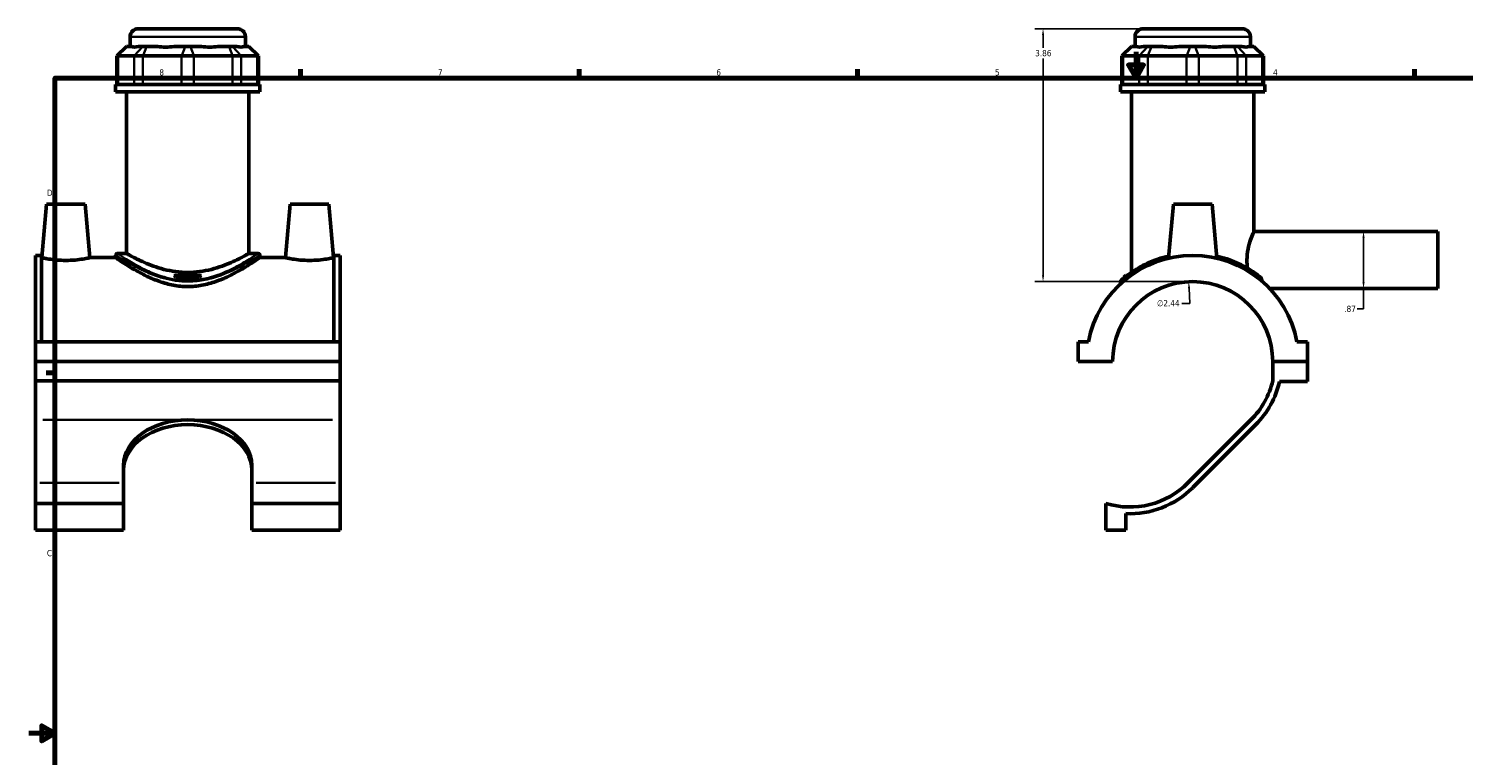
# Model space of a CAD drawing. Header units: inches. Extents: x 0.1 to 45.4, y -0.2 to 45.2.
# Tile 2 of 6: x 0.1 to 22, y 10.7 to 21.8. Entities that reach past the tile are written whole.
import ezdxf

# ---------------------------------------------------------------- set-up
doc = ezdxf.new("R2010")
doc.units = ezdxf.units.IN
doc.header["$MEASUREMENT"] = 0
for name, color, linetype, lineweight in [('Border (ANSI)', 7, 'Continuous', 70), ('Dimension (ANSI)', 7, 'Continuous', 25), ('Visible (ANSI)', 7, 'Continuous', 50), ('Visible Narrow (ANSI)', 7, 'Continuous', 35)]:
    doc.layers.add(name, color=color, linetype=linetype, lineweight=lineweight)
doc.styles.add('Note Text (ANSI)', font='tahoma.ttf')
doc.dimstyles.new('Default (ANSI)', dxfattribs={"dimtxt": 0.094488, "dimasz": 0.098425, "dimexe": 0.125, "dimexo": 0.0625, "dimgap": 0.031496, "dimtad": 0, "dimtih": 1, "dimtoh": 1, "dimrnd": 1e-08, "dimzin": 4, "dimdsep": 46, "dimtxsty": 'Note Text (ANSI)', "dimcen": 0.09, "dimdle": 0.393701, "dimclrd": 256, "dimclre": 256, "dimclrt": 5, "dimadec": 0, "dimazin": 1, "dimtfac": 1, "dimtofl": 0, "dimtmove": 0, "dimatfit": 3, "dimfxl": 1, "dimtolj": 1, "dimtzin": 4, "dimlwd": -1, "dimlwe": -1, "dimarcsym": 0})

# ---------------------------------------------------------------- blocks, each defined once
blk = doc.blocks.new('Borders Default Border')
at = {"layer": 'Border (ANSI)'}
for p, q in [((4.25, 21), (4.25, 21.134)), ((8.5, 21), (8.5, 21.134)), ((12.75, 21), (12.75, 21.134)), ((21.25, 21), (21.25, 21.134)), ((0.5, 16.5), (0.366, 16.5))]:
    blk.add_line(p, q, dxfattribs=at)
at = {"layer": 'Border (ANSI)', "flags": 128}
for points in [[(17, 21.4), (17, 21), (16.885, 21.2), (17.115, 21.2), (17, 21)], [(0.5, 1), (0.5, 21), (33.5, 21), (33.5, 1), (0.5, 1)], [(0.1, 11), (0.5, 11), (0.3, 11.115), (0.3, 10.885), (0.5, 11)]]:
    blk.add_lwpolyline(points, dxfattribs=at)
at = {"layer": 'Border (ANSI)', "color": 5, "true_color": 0x0000ff, "char_height": 0.0945, "attachment_point": 7, "style": 'Note Text (ANSI)'}
for s, insert in [('8', (2.094, 21.038)), ('7', (6.346, 21.04)), ('6', (10.595, 21.038)), ('5', (14.847, 21.038)), ('4', (19.092, 21.04)), ('D', (0.378, 19.203)), ('C', (0.378, 13.701))]:
    blk.add_mtext(s, dxfattribs=dict(at, insert=insert))
blk = doc.blocks.new('*D6')
at = {"layer": 'Defpoints', "color": 0, "transparency": 16777216}
for p in [(17.805, 17.892), (17.924, 15.45)]:
    blk.add_point(p, dxfattribs=at)
at = {"layer": 'Dimension (ANSI)', "transparency": 16777216}
for p, q in [((17.821, 17.561), (17.81, 17.794)), ((17.697, 17.561), (17.821, 17.561))]:
    blk.add_line(p, q, dxfattribs=at)
blk.add_solid([(17.826, 17.795), (17.794, 17.793), (17.805, 17.892)], dxfattribs=at)
at = {"layer": 'Dimension (ANSI)', "color": 5, "transparency": 16777216, "insert": (17.32, 17.612), "char_height": 0.0945, "attachment_point": 1, "style": 'Note Text (ANSI)'}
blk.add_mtext('\\A1;∅2.44', dxfattribs=at)
blk = doc.blocks.new('*D7')
at = {"layer": 'Defpoints', "color": 0, "transparency": 16777216}
for p in [(20.26, 18.659), (20.353, 17.789), (20.472, 17.789)]:
    blk.add_point(p, dxfattribs=at)
at = {"layer": 'Dimension (ANSI)', "transparency": 16777216}
for p, q in [((20.472, 18.56), (20.472, 17.887)), ((20.472, 17.789), (20.472, 17.476)), ((20.472, 17.476), (20.374, 17.476))]:
    blk.add_line(p, q, dxfattribs=at)
for points in [[(20.456, 18.56), (20.489, 18.56), (20.472, 18.659)], [(20.456, 17.887), (20.489, 17.887), (20.472, 17.789)]]:
    blk.add_solid(points, dxfattribs=at)
at = {"layer": 'Dimension (ANSI)', "color": 5, "transparency": 16777216, "insert": (20.178, 17.525), "char_height": 0.0945, "attachment_point": 1, "style": 'Note Text (ANSI)'}
blk.add_mtext('\\A1;.87', dxfattribs=at)
blk = doc.blocks.new('*D8')
at = {"layer": 'Defpoints', "color": 0, "transparency": 16777216}
for p in [(15.581, 21.754), (17.107, 21.754), (17.865, 17.894)]:
    blk.add_point(p, dxfattribs=at)
at = {"layer": 'Dimension (ANSI)', "transparency": 16777216}
for p, q in [((17.044, 21.754), (15.456, 21.754)), ((15.581, 21.655), (15.581, 21.46)), ((15.581, 17.992), (15.581, 21.298)), ((17.802, 17.894), (15.456, 17.894))]:
    blk.add_line(p, q, dxfattribs=at)
for points in [[(15.565, 21.655), (15.598, 21.655), (15.581, 21.754)], [(15.565, 17.992), (15.598, 17.992), (15.581, 17.894)]]:
    blk.add_solid(points, dxfattribs=at)
at = {"layer": 'Dimension (ANSI)', "color": 5, "transparency": 16777216, "insert": (15.461, 21.428), "char_height": 0.0945, "attachment_point": 1, "style": 'Note Text (ANSI)'}
blk.add_mtext('\\A1;3.86', dxfattribs=at)

msp = doc.modelspace()

# ---------------------------------------------------------------- linework, layer by layer
at = {"layer": 'Visible (ANSI)'}
for p, q in [((1.769, 21.754), (3.285, 21.754)), ((17.107, 21.754), (18.623, 21.754)), ((1.593, 21.483), (1.447, 21.337)), ((1.593, 21.483), (1.601, 21.483)), ((1.672, 21.483), (1.601, 21.483)), ((1.647, 21.483), (1.647, 21.631)), ((1.846, 21.483), (1.775, 21.483)), ((1.846, 21.483), (1.899, 21.483)), ((2.069, 21.483), (1.899, 21.483)), ((2.489, 21.483), (2.319, 21.483)), ((2.489, 21.483), (2.564, 21.483)), ((2.735, 21.483), (2.564, 21.483)), ((3.155, 21.483), (2.984, 21.483)), ((3.155, 21.483), (3.208, 21.483)), ((3.279, 21.483), (3.208, 21.483)), ((3.453, 21.483), (3.382, 21.483)), ((3.407, 21.483), (3.407, 21.631)), ((3.453, 21.483), (3.46, 21.483)), ((3.46, 21.483), (3.607, 21.337)), ((16.932, 21.483), (16.785, 21.337)), ((16.932, 21.483), (16.939, 21.483)), ((17.01, 21.483), (16.939, 21.483)), ((16.985, 21.483), (16.985, 21.631)), ((17.184, 21.483), (17.113, 21.483)), ((17.184, 21.483), (17.237, 21.483)), ((17.407, 21.483), (17.237, 21.483)), ((17.827, 21.483), (17.657, 21.483)), ((17.827, 21.483), (17.902, 21.483)), ((18.073, 21.483), (17.902, 21.483)), ((18.493, 21.483), (18.322, 21.483)), ((18.493, 21.483), (18.546, 21.483)), ((18.617, 21.483), (18.546, 21.483)), ((18.791, 21.483), (18.72, 21.483)), ((18.745, 21.483), (18.745, 21.631)), ((18.791, 21.483), (18.798, 21.483)), ((18.798, 21.483), (18.945, 21.337)), ((1.465, 21.337), (1.447, 21.337)), ((1.447, 21.337), (1.447, 20.904)), ((1.465, 21.337), (1.71, 21.337)), ((1.842, 21.337), (1.71, 21.337)), ((1.842, 21.337), (2.433, 21.337)), ((2.62, 21.337), (2.433, 21.337)), ((2.62, 21.337), (3.211, 21.337)), ((3.344, 21.337), (3.211, 21.337)), ((3.344, 21.337), (3.588, 21.337)), ((3.607, 21.337), (3.588, 21.337)), ((3.607, 21.337), (3.607, 20.904)), ((16.803, 21.337), (16.785, 21.337)), ((16.785, 21.337), (16.785, 20.904)), ((16.803, 21.337), (17.048, 21.337)), ((17.18, 21.337), (17.048, 21.337)), ((17.18, 21.337), (17.771, 21.337)), ((17.958, 21.337), (17.771, 21.337)), ((17.958, 21.337), (18.549, 21.337)), ((18.682, 21.337), (18.549, 21.337)), ((18.682, 21.337), (18.926, 21.337)), ((18.945, 21.337), (18.926, 21.337)), ((18.945, 21.337), (18.945, 20.904)), ((3.627, 20.904), (1.427, 20.904)), ((1.427, 20.789), (1.427, 20.904)), ((3.627, 20.789), (3.627, 20.904)), ((18.965, 20.904), (16.765, 20.904)), ((16.765, 20.789), (16.765, 20.904)), ((18.965, 20.789), (18.965, 20.904)), ((3.627, 20.789), (1.427, 20.789)), ((1.592, 18.324), (1.592, 20.789)), ((3.462, 18.324), (3.462, 20.789)), ((18.965, 20.789), (16.765, 20.789)), ((16.93, 18.034), (16.93, 20.789)), ((18.8, 18.659), (18.8, 20.789)), ((0.372, 19.075), (0.3, 18.26)), ((0.372, 19.075), (0.962, 19.075)), ((0.962, 19.075), (1.033, 18.26)), ((4.092, 19.075), (4.02, 18.26)), ((4.682, 19.075), (4.092, 19.075)), ((4.682, 19.075), (4.753, 18.26)), ((17.57, 19.075), (17.497, 18.25)), ((18.16, 19.075), (17.57, 19.075)), ((18.16, 19.075), (18.232, 18.25)), ((18.8, 18.659), (21.605, 18.659)), ((21.605, 17.789), (21.605, 18.659)), ((0.202, 16.977), (0.202, 18.292)), ((0.295, 18.292), (0.202, 18.292)), ((0.295, 18.292), (0.295, 16.977)), ((0.295, 18.26), (0.3, 18.26)), ((1.033, 18.26), (1.427, 18.26)), ((1.427, 18.299), (1.427, 18.26)), ((1.592, 18.324), (1.451, 18.324)), ((3.603, 18.324), (3.462, 18.324)), ((3.627, 18.299), (3.627, 18.26)), ((3.627, 18.26), (4.02, 18.26)), ((4.753, 18.26), (4.759, 18.26)), ((4.759, 18.292), (4.759, 16.977)), ((4.852, 18.292), (4.759, 18.292)), ((4.852, 16.977), (4.852, 18.292)), ((2.315, 17.988), (2.738, 17.988)), ((2.704, 17.964), (2.349, 17.964)), ((16.844, 17.988), (16.82, 17.964)), ((16.835, 17.964), (16.82, 17.964)), ((16.82, 17.951), (16.82, 17.964)), ((16.844, 17.988), (16.866, 17.988)), ((16.765, 17.893), (16.765, 17.862)), ((19.039, 17.789), (21.605, 17.789)), ((4.852, 16.977), (0.202, 16.977)), ((0.202, 16.673), (0.202, 16.977)), ((4.852, 16.977), (4.852, 16.673)), ((16.273, 16.977), (16.115, 16.977)), ((16.115, 16.977), (16.115, 16.673)), ((19.615, 16.977), (19.457, 16.977)), ((19.615, 16.673), (19.615, 16.977)), ((0.202, 16.673), (4.852, 16.673)), ((0.202, 16.381), (0.202, 16.673)), ((4.852, 16.673), (4.852, 16.381)), ((16.115, 16.673), (16.642, 16.673)), ((19.087, 16.673), (19.615, 16.673)), ((19.615, 16.673), (19.087, 16.673)), ((19.087, 16.673), (19.087, 16.381)), ((19.615, 16.369), (19.615, 16.673)), ((4.852, 16.381), (0.202, 16.381)), ((0.202, 15.783), (0.202, 16.381)), ((4.852, 16.381), (4.852, 15.783)), ((19.19, 16.369), (19.615, 16.369)), ((0.202, 14.822), (0.202, 15.783)), ((4.852, 15.783), (4.852, 14.822)), ((18.753, 15.783), (17.792, 14.822)), ((17.865, 14.75), (18.826, 15.71)), ((1.549, 14.822), (1.549, 15.091)), ((3.505, 15.091), (3.505, 14.822)), ((0.202, 14.508), (0.202, 14.822)), ((1.549, 14.508), (1.549, 14.822)), ((3.505, 14.822), (3.505, 14.508)), ((4.852, 14.822), (4.852, 14.508)), ((1.549, 14.508), (0.202, 14.508)), ((0.202, 14.098), (0.202, 14.508)), ((1.549, 14.098), (1.549, 14.508)), ((3.505, 14.508), (3.505, 14.098)), ((4.852, 14.508), (3.505, 14.508)), ((4.852, 14.508), (4.852, 14.098)), ((16.54, 14.508), (16.54, 14.098)), ((16.844, 14.098), (16.844, 14.353)), ((1.549, 14.098), (0.202, 14.098)), ((4.852, 14.098), (3.505, 14.098)), ((16.54, 14.098), (16.844, 14.098))]:
    msp.add_line(p, q, dxfattribs=at)
for centre, radius, start, end in [((1.769, 21.631), 0.122, 90, 180), ((3.285, 21.631), 0.122, 0, 90), ((17.107, 21.631), 0.122, 90, 180), ((18.623, 21.631), 0.122, 0, 90), ((1.451, 18.299), 0.0244, 90, 180), ((3.603, 18.299), 0.0244, 0, 90), ((17.865, 16.671), 1.621, 10.8674, 169.1326), ((17.865, 16.671), 1.222, 0.0923, 179.9077), ((16.789, 17.893), 0.0244, 131.3503, 180), ((17.865, 16.671), 1.256, 315, 346.6572), ((17.865, 16.671), 1.359, 315, 347.1718), ((16.904, 15.71), 1.256, 253.1562, 315), ((16.904, 15.71), 1.359, 267.452, 315)]:
    msp.add_arc(centre, radius, start, end, dxfattribs=at)
for centre, major_axis, ratio, start_param, end_param in [((2.527, 22.353), (0.863, 0.863), 0.198912, 3.184055, 3.491829), ((2.527, 22.353), (-0.732, -0.732), 0.668179, 0.435162, 0.742936), ((2.527, 22.353), (0.732, -0.732), 0.668179, 5.54025, 5.848024), ((2.527, 22.353), (0.863, -0.863), 0.198912, 5.932949, 6.240723), ((17.865, 22.353), (-0.863, -0.863), 0.198912, 0.042463, 0.350237), ((17.865, 22.353), (0.732, 0.732), 0.668179, 3.576754, 3.884528), ((17.865, 22.353), (0.732, -0.732), 0.668179, 5.54025, 5.848024), ((17.865, 22.353), (0.863, -0.863), 0.198912, 5.932949, 6.240723), ((2.527, 15.091), (-0.978, 0), 0.707107, 4.712389, 6.283185), ((2.527, 15.091), (0.978, 0), 0.707107, 0, 1.570796), ((2.527, 15.019), (-0.978, 0), 0.707107, 4.712389, 6.283185), ((2.527, 15.019), (0.978, 0), 0.707107, 0, 1.570796)]:
    msp.add_ellipse(centre, major_axis=major_axis, ratio=ratio, start_param=start_param, end_param=end_param, dxfattribs=at)
for points, knots in [([(18.702, 18.096), (18.696, 18.138), (18.693, 18.182), (18.693, 18.279), (18.699, 18.338), (18.72, 18.445), (18.735, 18.493), (18.761, 18.569), (18.775, 18.603), (18.795, 18.647), (18.8, 18.659), (18.8, 18.659)], [-3.707866, -3.707866, -3.707866, -3.707866, -3.387683, -3.387683, -2.963805, -2.963805, -2.539928, -2.539928, -2.116885, -2.116885, -1.693841, -1.693841, -1.693841, -1.693841]), ([(1.033, 18.26), (1.033, 18.26), (1.024, 18.258), (0.987, 18.25), (0.959, 18.244), (0.894, 18.233), (0.853, 18.227), (0.763, 18.219), (0.713, 18.217), (0.62, 18.217), (0.571, 18.219), (0.48, 18.227), (0.439, 18.233), (0.375, 18.244), (0.347, 18.25), (0.309, 18.258), (0.3, 18.26), (0.3, 18.26)], [1.415722, 1.415722, 1.415722, 1.415722, 1.769197, 1.769197, 2.122671, 2.122671, 2.477058, 2.477058, 2.831444, 2.831444, 3.185831, 3.185831, 3.540218, 3.540218, 3.893692, 3.893692, 4.247166, 4.247166, 4.247166, 4.247166]), ([(3.627, 18.26), (3.627, 18.26), (3.62, 18.255), (3.591, 18.235), (3.569, 18.22), (3.512, 18.183), (3.477, 18.16), (3.397, 18.11), (3.352, 18.083), (3.257, 18.03), (3.203, 18.001), (3.086, 17.946), (3.022, 17.919), (2.888, 17.872), (2.817, 17.852), (2.673, 17.825), (2.6, 17.818), (2.454, 17.818), (2.38, 17.825), (2.236, 17.852), (2.166, 17.872), (2.032, 17.919), (1.968, 17.946), (1.851, 18.001), (1.797, 18.03), (1.702, 18.083), (1.657, 18.11), (1.577, 18.16), (1.542, 18.183), (1.485, 18.22), (1.463, 18.235), (1.434, 18.255), (1.427, 18.26), (1.427, 18.26)], [4.404902, 4.404902, 4.404902, 4.404902, 4.951788, 4.951788, 5.498675, 5.498675, 6.045561, 6.045561, 6.592448, 6.592448, 7.146787, 7.146787, 7.701126, 7.701126, 8.255465, 8.255465, 8.809803, 8.809803, 9.364142, 9.364142, 9.918481, 9.918481, 10.47282, 10.47282, 11.027159, 11.027159, 11.574045, 11.574045, 12.120932, 12.120932, 12.667819, 12.667819, 13.214705, 13.214705, 13.214705, 13.214705]), ([(3.462, 18.324), (3.462, 18.324), (3.456, 18.321), (3.432, 18.307), (3.413, 18.297), (3.365, 18.271), (3.335, 18.255), (3.267, 18.222), (3.229, 18.204), (3.147, 18.168), (3.101, 18.149), (3, 18.113), (2.946, 18.096), (2.831, 18.066), (2.771, 18.054), (2.649, 18.038), (2.587, 18.034), (2.466, 18.034), (2.404, 18.038), (2.282, 18.054), (2.222, 18.066), (2.108, 18.096), (2.053, 18.113), (1.953, 18.149), (1.906, 18.168), (1.825, 18.204), (1.787, 18.222), (1.718, 18.255), (1.689, 18.271), (1.64, 18.297), (1.622, 18.307), (1.598, 18.321), (1.592, 18.324), (1.592, 18.324)], [3.677049, 3.677049, 3.677049, 3.677049, 4.135561, 4.135561, 4.594073, 4.594073, 5.052586, 5.052586, 5.511098, 5.511098, 5.971848, 5.971848, 6.432598, 6.432598, 6.893348, 6.893348, 7.354097, 7.354097, 7.814847, 7.814847, 8.275597, 8.275597, 8.736347, 8.736347, 9.197097, 9.197097, 9.655609, 9.655609, 10.114122, 10.114122, 10.572634, 10.572634, 11.031146, 11.031146, 11.031146, 11.031146]), ([(4.753, 18.26), (4.753, 18.26), (4.744, 18.258), (4.707, 18.25), (4.679, 18.244), (4.614, 18.233), (4.573, 18.227), (4.483, 18.219), (4.433, 18.217), (4.387, 18.217), (4.34, 18.217), (4.291, 18.219), (4.2, 18.227), (4.159, 18.233), (4.095, 18.244), (4.067, 18.25), (4.029, 18.258), (4.02, 18.26), (4.02, 18.26)], [4.247166, 4.247166, 4.247166, 4.247166, 4.600641, 4.600641, 4.954115, 4.954115, 5.308502, 5.308502, 5.662889, 5.662889, 5.662889, 6.017275, 6.017275, 6.371662, 6.371662, 6.725136, 6.725136, 7.078611, 7.078611, 7.078611, 7.078611]), ([(17.5, 18.283), (17.443, 18.27), (17.388, 18.255), (17.223, 18.199), (17.124, 18.152), (16.95, 18.052), (16.878, 17.998), (16.806, 17.94), (16.788, 17.925), (16.775, 17.914), (16.773, 17.912), (16.773, 17.912)], [14.081195, 14.081195, 14.081195, 14.081195, 14.541937, 14.541937, 15.537812, 15.537812, 16.641914, 16.641914, 17.258833, 17.258833, 17.540731, 17.540731, 17.540731, 17.540731]), ([(18.899, 17.961), (18.882, 17.974), (18.862, 17.99), (18.793, 18.04), (18.735, 18.078), (18.587, 18.161), (18.492, 18.204), (18.336, 18.256), (18.283, 18.271), (18.229, 18.283)], [9.666525, 9.666525, 9.666525, 9.666525, 10.0616, 10.0616, 10.857665, 10.857665, 11.794425, 11.794425, 12.230115, 12.230115, 12.230115, 12.230115]), ([(2.704, 17.964), (2.645, 17.956), (2.586, 17.951), (2.468, 17.951), (2.408, 17.956), (2.349, 17.964)], [7.8420708, 7.8420708, 7.8420708, 7.8420708, 8.2896239, 8.2896239, 8.737177, 8.737177, 8.737177, 8.737177]), ([(18.916, 17.934), (18.915, 17.939), (18.913, 17.943), (18.908, 17.951), (18.905, 17.955), (18.9, 17.959), (18.899, 17.96), (18.899, 17.961)], [-0.0991648, -0.0991648, -0.0991648, -0.0991648, -0.05303113, -0.05303113, -0.00927672, -0.00927672, 0, 0, 0, 0]), ([(18.927, 17.895), (18.925, 17.902), (18.923, 17.909), (18.92, 17.922), (18.918, 17.928), (18.916, 17.934)], [-0.92061, -0.92061, -0.92061, -0.92061, -0.8429657, -0.8429657, -0.7791476, -0.7791476, -0.7791476, -0.7791476])]:
    msp.add_open_spline(points, degree=3, knots=knots, dxfattribs=at)
for points in [[(2.349, 17.964), (2.338, 17.972), (2.327, 17.98), (2.315, 17.988)], [(2.738, 17.988), (2.727, 17.98), (2.716, 17.972), (2.704, 17.964)]]:
    msp.add_open_spline(points, degree=3, dxfattribs=at)
at = {"layer": 'Visible Narrow (ANSI)'}
for p, q in [((1.594, 21.476), (1.472, 21.344)), ((3.396, 21.631), (1.658, 21.631)), ((1.717, 21.344), (1.839, 21.476)), ((1.896, 21.476), (1.845, 21.344)), ((2.487, 21.476), (2.436, 21.344)), ((2.567, 21.476), (2.618, 21.344)), ((3.158, 21.476), (3.208, 21.344)), ((3.215, 21.476), (3.337, 21.344)), ((3.46, 21.476), (3.581, 21.344)), ((16.932, 21.476), (16.81, 21.344)), ((18.734, 21.631), (16.996, 21.631)), ((17.177, 21.476), (17.055, 21.344)), ((17.234, 21.476), (17.183, 21.344)), ((17.825, 21.476), (17.774, 21.344)), ((17.905, 21.476), (17.956, 21.344)), ((18.496, 21.476), (18.546, 21.344)), ((18.553, 21.476), (18.675, 21.344)), ((18.798, 21.476), (18.92, 21.344)), ((1.465, 20.926), (1.465, 21.315)), ((1.71, 21.315), (1.71, 20.926)), ((1.842, 20.926), (1.842, 21.315)), ((2.433, 21.315), (2.433, 20.926)), ((2.62, 20.926), (2.62, 21.315)), ((3.211, 21.315), (3.211, 20.926)), ((3.344, 20.926), (3.344, 21.315)), ((3.588, 21.315), (3.588, 20.926)), ((16.803, 20.926), (16.803, 21.315)), ((17.048, 21.315), (17.048, 20.926)), ((17.18, 20.926), (17.18, 21.315)), ((17.771, 21.315), (17.771, 20.926)), ((17.958, 20.926), (17.958, 21.315)), ((18.549, 21.315), (18.549, 20.926)), ((18.682, 20.926), (18.682, 21.315)), ((18.926, 21.315), (18.926, 20.926)), ((2.411, 15.783), (0.318, 15.783)), ((4.736, 15.783), (2.643, 15.783)), ((1.482, 14.822), (0.269, 14.822)), ((4.784, 14.822), (3.572, 14.822))]:
    msp.add_line(p, q, dxfattribs=at)
for points, knots in [([(1.427, 18.299), (1.427, 18.299), (1.444, 18.288), (1.514, 18.244), (1.571, 18.209), (1.712, 18.129), (1.796, 18.085), (1.959, 18.012), (2.034, 17.983), (2.229, 17.923), (2.357, 17.898), (2.539, 17.893), (2.591, 17.894), (2.724, 17.906), (2.806, 17.921), (3.02, 17.979), (3.144, 18.031), (3.345, 18.13), (3.426, 18.176), (3.547, 18.248), (3.588, 18.275), (3.621, 18.296), (3.627, 18.299), (3.627, 18.299)], [-21.925795, -21.925795, -21.925795, -21.925795, -21.105966, -21.105966, -20.167905, -20.167905, -19.254915, -19.254915, -18.59651, -18.59651, -17.636904, -17.636904, -17.258833, -17.258833, -16.641914, -16.641914, -15.537812, -15.537812, -14.541937, -14.541937, -13.632385, -13.632385, -13.155652, -13.155652, -13.155652, -13.155652]), ([(3.602, 18.324), (3.602, 18.324), (3.597, 18.32), (3.565, 18.299), (3.524, 18.272), (3.406, 18.199), (3.327, 18.152), (3.13, 18.052), (3.009, 17.998), (2.799, 17.94), (2.72, 17.925), (2.589, 17.912), (2.539, 17.911), (2.361, 17.917), (2.236, 17.942), (2.045, 18.003), (1.972, 18.032), (1.812, 18.106), (1.73, 18.151), (1.592, 18.232), (1.536, 18.268), (1.468, 18.312), (1.451, 18.324), (1.451, 18.324)], [13.155652, 13.155652, 13.155652, 13.155652, 13.632385, 13.632385, 14.541937, 14.541937, 15.537812, 15.537812, 16.641914, 16.641914, 17.258833, 17.258833, 17.636904, 17.636904, 18.59651, 18.59651, 19.254915, 19.254915, 20.167905, 20.167905, 21.105966, 21.105966, 21.925795, 21.925795, 21.925795, 21.925795]), ([(16.765, 17.893), (16.765, 17.893), (16.767, 17.895), (16.779, 17.906), (16.798, 17.921), (16.871, 17.979), (16.943, 18.031), (17.118, 18.13), (17.218, 18.176), (17.385, 18.231), (17.44, 18.247), (17.498, 18.259)], [-17.540731, -17.540731, -17.540731, -17.540731, -17.258833, -17.258833, -16.641914, -16.641914, -15.537812, -15.537812, -14.541937, -14.541937, -14.079342, -14.079342, -14.079342, -14.079342]), ([(18.231, 18.259), (18.286, 18.247), (18.339, 18.233), (18.497, 18.182), (18.592, 18.139), (18.742, 18.058), (18.8, 18.02), (18.874, 17.967), (18.898, 17.949), (18.916, 17.934)], [-12.231968, -12.231968, -12.231968, -12.231968, -11.794425, -11.794425, -10.857665, -10.857665, -10.0616, -10.0616, -9.587136, -9.587136, -9.587136, -9.587136])]:
    msp.add_open_spline(points, degree=3, knots=knots, dxfattribs=at)

# ---------------------------------------------------------------- block references
msp.add_blockref('Borders Default Border', (0, 0))

# ---------------------------------------------------------------- dimensions: what is measured, and where the dimension line sits
at = {"layer": 'Dimension (ANSI)'}
for base, p1, p2, angle, override, picture, middle in [((15.581, 21.754), (17.865, 17.894), (17.107, 21.754), 90, {"dimgap": 0.031496, "dimdec": 2, "dimtol": 0, "dimlim": 0, "dimtp": 0, "dimtm": 0, "dimtdec": 2, "dimatfit": 1}, '*D8', (15.581, 21.379)), ((20.472, 17.789), (20.26, 18.659), (20.353, 17.789), 270, {"dimgap": 0.031496, "dimdec": 2, "dimse1": 1, "dimse2": 1, "dimtol": 0, "dimlim": 0, "dimtp": 0, "dimtm": 0, "dimtdec": 2, "dimatfit": 2}, '*D7', (20.26, 17.476))]:
    dim = msp.add_linear_dim(base=base, p1=p1, p2=p2, angle=angle, dimstyle='Default (ANSI)', override=override, dxfattribs=at)
    dim.commit()
    dim.dimension.update_dxf_attribs({"geometry": picture, "text_midpoint": middle, "dimtype": 160})
dim = msp.add_diameter_dim_2p(p1=(17.924, 15.45), p2=(17.805, 17.892), dimstyle='Default (ANSI)', override={"dimgap": 0.031496, "dimdec": 2, "dimlfac": 1, "dimtol": 0, "dimlim": 0, "dimtp": 0, "dimtm": 0, "dimtdec": 2}, dxfattribs=at)
dim.commit()
dim.dimension.update_dxf_attribs({"geometry": '*D6', "text_midpoint": (17.493, 17.561), "dimtype": 163})

doc.saveas('drawing.dxf')
